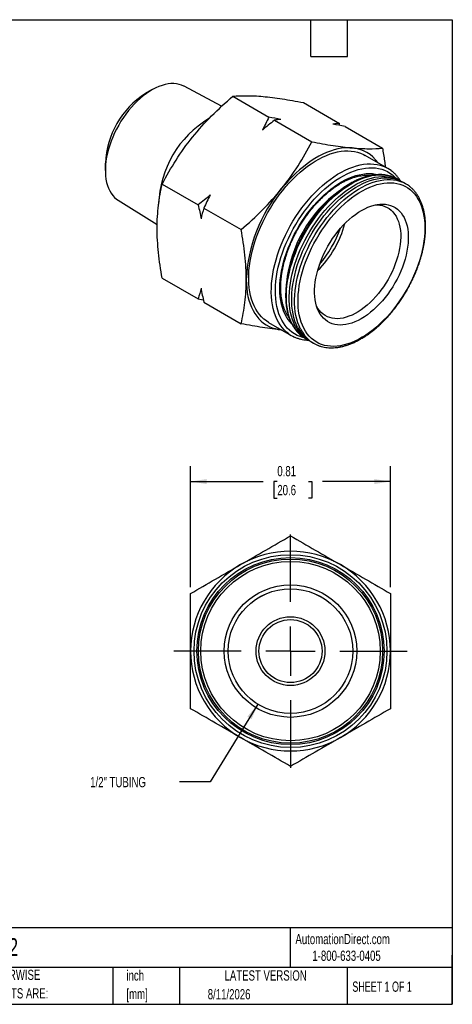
# Model space of a CAD drawing. Header units: inches. Extents: x 0.12 to 5.38, y 0.12 to 4.12.
# Tile 2 of 2: x 3.62 to 5.38, y 0.12 to 4.12. Entities that reach past the tile are written whole.
import ezdxf

# ---------------------------------------------------------------- set-up
doc = ezdxf.new("R2010")
doc.units = ezdxf.units.IN
doc.header["$LTSCALE"] = 0.5
doc.header["$MEASUREMENT"] = 0
doc.linetypes.add('SLD-Center', pattern=[0.75, 0.6, -0.05, 0.05, -0.05])
doc.linetypes.add('SLD-Solid', pattern=[0])
doc.layers.add('CENTER', color=40, linetype='SLD-Center')
doc.layers.add('DIMENSIONS', color=140, linetype='SLD-Solid', lineweight=25)
doc.layers.add('TEXT', color=140, linetype='SLD-Solid', lineweight=25)
doc.styles.add('SLDTEXTSTYLE0', font='TXT', dxfattribs={"width": 0.7})
doc.styles.add('SLDTEXTSTYLE1', font='TXT', dxfattribs={"width": 0.65})
doc.dimstyles.new('SLDDIMSTYLE0', dxfattribs={"dimtxt": 0.04248, "dimasz": 0.065, "dimexe": 0, "dimexo": 0.0625, "dimgap": 0.01062, "dimtad": 0, "dimtih": 1, "dimtoh": 1, "dimrnd": 1e-09, "dimdsep": 46, "dimtxsty": 'SLDTEXTSTYLE0', "dimsah": 1, "dimcen": 0.09, "dimadec": 0, "dimazin": 2, "dimtfac": 1, "dimtofl": 0, "dimtmove": 0, "dimatfit": 3, "dimfxl": 0, "dimfrac": 2, "dimtolj": 1, "dimtzin": 12, "dimarcsym": 0})
doc.dimstyles.new('SLDDIMSTYLE2', dxfattribs={"dimtxt": 0.04248, "dimasz": 0.065, "dimexe": 0, "dimexo": 0.0625, "dimgap": 0.01062, "dimtad": 0, "dimtih": 1, "dimtoh": 1, "dimrnd": 1e-09, "dimzin": 12, "dimdsep": 46, "dimtxsty": 'SLDTEXTSTYLE0', "dimsah": 1, "dimcen": 0, "dimadec": 0, "dimazin": 3, "dimtfac": 1, "dimtofl": 0, "dimtmove": 0, "dimatfit": 3, "dimfxl": 0, "dimfrac": 2, "dimtolj": 1, "dimtzin": 12, "dimarcsym": 0})

# ---------------------------------------------------------------- blocks, each defined once
blk = doc.blocks.new('SW_NOTE_0')
at = {"layer": 'TEXT', "color": 0, "char_height": 0.04167, "attachment_point": 1, "style": 'SLDTEXTSTYLE0'}
for s, insert in [('inch', (0, 0.0537)), ('[mm]', (0, -0.0215))]:
    blk.add_mtext(s, dxfattribs=dict(at, insert=insert))
blk = doc.blocks.new('SW_NOTE_0_1')
at = {"layer": 'TEXT', "color": 0, "char_height": 0.041667, "attachment_point": 1, "style": 'SLDTEXTSTYLE0'}
for s, insert in [('UNLESS OTHERWISE', (0, 0.0537)), ('SPECIFIED UNITS ARE:', (0, -0.0215))]:
    blk.add_mtext(s, dxfattribs=dict(at, insert=insert))
blk = doc.blocks.new('_D_4')
at = {"layer": 'DIMENSIONS'}
for p, q in [((4.5857, 1.3441), (4.3919, 1.0285)), ((4.3919, 1.0285), (4.2669, 1.0285))]:
    blk.add_line(p, q, dxfattribs=at)
blk.add_solid([(4.5857, 1.3441), (4.5431, 1.294), (4.5602, 1.2835)], dxfattribs=at)
at = {"layer": 'DIMENSIONS', "insert": (3.9048, 1.0485), "char_height": 0.041667, "attachment_point": 1, "style": 'SLDTEXTSTYLE0'}
blk.add_mtext('1/2" TUBING', dxfattribs=at)
blk = doc.blocks.new('_D_5')
at = {"layer": 'DIMENSIONS'}
for p, q in [((4.3126, 1.819), (4.3126, 2.3112)), ((5.1237, 1.819), (5.1237, 2.3112)), ((4.3126, 2.2487), (4.6071, 2.2487)), ((4.6646, 2.2487), (4.6504, 2.2487)), ((4.6504, 2.2487), (4.6504, 2.1811)), ((4.7909, 2.2487), (4.8051, 2.2487)), ((4.8051, 2.2487), (4.8051, 2.1811)), ((5.1237, 2.2487), (4.8484, 2.2487)), ((4.6504, 2.1811), (4.6646, 2.1811)), ((4.8051, 2.1811), (4.7909, 2.1811))]:
    blk.add_line(p, q, dxfattribs=at)
for points in [[(4.3126, 2.2487), (4.3776, 2.2387), (4.3776, 2.2587)], [(5.1237, 2.2487), (5.0587, 2.2587), (5.0587, 2.2387)]]:
    blk.add_solid(points, dxfattribs=at)
at = {"layer": 'DIMENSIONS', "char_height": 0.04167, "attachment_point": 1, "style": 'SLDTEXTSTYLE0'}
for s, insert in [('0.81', (4.6646, 2.3119)), ('20.6', (4.6646, 2.2349))]:
    blk.add_mtext(s, dxfattribs=dict(at, insert=insert))
blk = doc.blocks.new('SW_CENTERMARKSYMBOL_0')
at = {"layer": 'CENTER', "color": 0}
for p, q in [((0, 0.2), (0, 0.474)), ((0, 0), (0, 0.1)), ((-0.2, 0), (-0.474, 0)), ((0, 0), (-0.1, 0)), ((0, 0), (0, -0.1)), ((0, 0), (0.1, 0)), ((0.2, 0), (0.474, 0)), ((0, -0.2), (0, -0.474))]:
    blk.add_line(p, q, dxfattribs=at)

msp = doc.modelspace()

# ---------------------------------------------------------------- linework, layer by layer
for p, q in [((4.4385, 3.7734), (4.2863, 3.8544)), ((4.1553, 3.8397), (4.1293, 3.8246)), ((4.484, 3.814), (4.6303, 3.7296)), ((4.7708, 3.7883), (4.917, 3.7039)), ((4.6528, 3.7166), (4.8046, 3.6289)), ((4.9189, 3.6952), (4.917, 3.7039)), ((4.9395, 3.6909), (5.0913, 3.6033)), ((5.113, 3.5209), (5.0211, 3.5739)), ((3.9663, 3.5423), (3.9663, 3.5123)), ((4.1973, 3.4573), (4.3435, 3.3729)), ((5.1646, 3.4706), (5.1527, 3.4775)), ((5.1861, 3.4582), (5.1743, 3.465)), ((4.0191, 3.3915), (4.1771, 3.2929)), ((4.366, 3.3599), (4.5178, 3.2722)), ((4.1973, 3.0749), (4.3435, 2.9905)), ((4.3435, 2.9905), (4.3642, 2.9863)), ((4.366, 2.9775), (4.5178, 2.8899)), ((4.6294, 2.8954), (4.7213, 2.8424)), ((4.7788, 2.8296), (4.7906, 2.8228)), ((4.8003, 2.8172), (4.8122, 2.8104))]:
    msp.add_line(p, q)
at = {"flags": 128}
for points in [[(4.2863, 3.8544), (4.2856, 3.8548), (4.276, 3.8591), (4.2659, 3.8623), (4.2553, 3.8644), (4.2443, 3.8654), (4.2328, 3.8652), (4.221, 3.864), (4.2089, 3.8616), (4.1965, 3.8582), (4.184, 3.8537), (4.1713, 3.8481), (4.1585, 3.8415), (4.1458, 3.8339), (4.133, 3.8253), (4.1204, 3.8158), (4.1079, 3.8054), (4.0957, 3.7941), (4.0837, 3.7821), (4.0721, 3.7693), (4.0608, 3.7559), (4.05, 3.7418), (4.0396, 3.7272), (4.0298, 3.7121), (4.0205, 3.6966), (4.0119, 3.6808), (4.0039, 3.6647), (3.9966, 3.6484), (3.9901, 3.6319), (3.9842, 3.6154), (3.9792, 3.599), (3.975, 3.5826), (3.9716, 3.5664), (3.969, 3.5505), (3.9673, 3.5349), (3.9664, 3.5197), (3.9664, 3.505), (3.9673, 3.4908), (3.969, 3.4771), (3.9716, 3.4642), (3.975, 3.4519), (3.9792, 3.4405), (3.9842, 3.4298), (3.9901, 3.4201), (3.9966, 3.4112), (4.0039, 3.4033), (4.0119, 3.3964), (4.0191, 3.3915)], [(4.9686, 3.6042), (4.9547, 3.6048), (4.9405, 3.6044), (4.9258, 3.6028), (4.9109, 3.6001), (4.8957, 3.5963), (4.8802, 3.5914), (4.8647, 3.5854), (4.8489, 3.5783), (4.8332, 3.5702), (4.8174, 3.5611), (4.8016, 3.551), (4.7859, 3.5399), (4.7703, 3.5279), (4.7549, 3.515), (4.7397, 3.5013), (4.7247, 3.4867), (4.7101, 3.4714), (4.6958, 3.4553), (4.6819, 3.4386)], [(4.6294, 2.8954), (4.6201, 2.9013), (4.6101, 2.909), (4.6007, 2.9177), (4.5921, 2.9274), (4.5841, 2.9381), (4.5769, 2.9496), (4.5705, 2.9621), (4.5648, 2.9754), (4.56, 2.9895), (4.556, 3.0043), (4.5528, 3.0199), (4.5504, 3.0361), (4.5489, 3.0529), (4.5483, 3.0703), (4.5485, 3.0882), (4.5496, 3.1066), (4.5515, 3.1253), (4.5543, 3.1444), (4.5579, 3.1638), (4.5623, 3.1834), (4.5676, 3.2031), (4.5736, 3.223), (4.5804, 3.2429), (4.588, 3.2627), (4.5963, 3.2825), (4.6053, 3.3021), (4.615, 3.3215), (4.6254, 3.3407), (4.6363, 3.3595), (4.6479, 3.3779), (4.66, 3.3959), (4.6726, 3.4134), (4.6857, 3.4303), (4.6992, 3.4467), (4.7131, 3.4623), (4.7273, 3.4773), (4.7419, 3.4915), (4.7567, 3.505), (4.7717, 3.5176), (4.7869, 3.5293), (4.8022, 3.5401), (4.8176, 3.5499), (4.833, 3.5588), (4.8483, 3.5667), (4.8636, 3.5736), (4.8788, 3.5794), (4.8939, 3.5841), (4.9087, 3.5878), (4.9232, 3.5904), (4.9375, 3.5919), (4.9514, 3.5922), (4.9649, 3.5915), (4.978, 3.5897), (4.9906, 3.5867), (5.0027, 3.5827), (5.0142, 3.5776), (5.0211, 3.5739)], [(4.7081, 2.8511), (4.702, 2.856), (4.6926, 2.8647), (4.6839, 2.8744), (4.676, 2.885), (4.6688, 2.8966), (4.6623, 2.909), (4.6567, 2.9223), (4.6519, 2.9364), (4.6478, 2.9513), (4.6447, 2.9668), (4.6423, 2.983), (4.6408, 2.9999), (4.6402, 3.0173), (4.6404, 3.0352), (4.6415, 3.0535), (4.6434, 3.0723), (4.6461, 3.0914), (4.6497, 3.1108), (4.6542, 3.1303), (4.6594, 3.1501), (4.6655, 3.1699), (4.6723, 3.1898), (4.6799, 3.2097), (4.6882, 3.2294), (4.6972, 3.2491), (4.7069, 3.2685), (4.7172, 3.2876), (4.7282, 3.3064), (4.7397, 3.3249), (4.7518, 3.3429), (4.7644, 3.3604), (4.7775, 3.3773), (4.791, 3.3936), (4.8049, 3.4093), (4.8192, 3.4243), (4.8337, 3.4385), (4.8485, 3.4519), (4.8636, 3.4645), (4.8788, 3.4762), (4.8941, 3.487), (4.9094, 3.4969), (4.9248, 3.5058), (4.9402, 3.5137), (4.9555, 3.5206), (4.9707, 3.5264), (4.9857, 3.5311), (5.0005, 3.5348), (5.0151, 3.5374), (5.0293, 3.5388), (5.0432, 3.5392), (5.0567, 3.5385), (5.0698, 3.5366), (5.0824, 3.5337), (5.0945, 3.5297), (5.0984, 3.5281)], [(4.7726, 2.8335), (4.7688, 2.8343), (4.7567, 2.838), (4.7452, 2.8427), (4.7342, 2.8486), (4.7238, 2.8554), (4.7141, 2.8633), (4.7051, 2.8722), (4.6967, 2.8821), (4.6891, 2.8929), (4.6823, 2.9046), (4.6762, 2.9172), (4.6709, 2.9307), (4.6665, 2.9449), (4.6629, 2.9598), (4.6601, 2.9755), (4.6582, 2.9918), (4.6571, 3.0087), (4.6569, 3.0261), (4.6575, 3.044), (4.659, 3.0624), (4.6614, 3.0811), (4.6646, 3.1001), (4.6686, 3.1193), (4.6735, 3.1388), (4.6792, 3.1584), (4.6856, 3.178), (4.6928, 3.1976), (4.7008, 3.2171), (4.7095, 3.2366), (4.7189, 3.2558), (4.7289, 3.2748), (4.7396, 3.2935), (4.7509, 3.3117), (4.7627, 3.3296), (4.7751, 3.347), (4.7879, 3.3638), (4.8012, 3.38), (4.8148, 3.3956), (4.8289, 3.4105), (4.8432, 3.4246), (4.8578, 3.4379), (4.8726, 3.4504), (4.8876, 3.462), (4.9027, 3.4727), (4.9179, 3.4825), (4.9331, 3.4913), (4.9483, 3.499), (4.9634, 3.5058), (4.9784, 3.5115), (4.9932, 3.5161), (5.0078, 3.5196), (5.0221, 3.522), (5.0361, 3.5234), (5.0498, 3.5236), (5.0631, 3.5227), (5.0759, 3.5207), (5.0883, 3.5175), (5.1001, 3.5133), (5.1114, 3.5081), (5.122, 3.5017), (5.1321, 3.4943), (5.1415, 3.4859), (5.1463, 3.4809)], [(4.7229, 2.8896), (4.7162, 2.897), (4.7085, 2.9069), (4.7016, 2.9177), (4.6954, 2.9294), (4.69, 2.9419), (4.6855, 2.9553), (4.6817, 2.9693), (4.6787, 2.9841), (4.6766, 2.9995), (4.6754, 3.0156), (4.6749, 3.0322), (4.6754, 3.0492), (4.6766, 3.0667), (4.6787, 3.0846), (4.6817, 3.1028), (4.6855, 3.1212), (4.69, 3.1398), (4.6954, 3.1586), (4.7016, 3.1774), (4.7085, 3.1962), (4.7162, 3.2149), (4.7245, 3.2335), (4.7336, 3.252), (4.7432, 3.2701), (4.7536, 3.288), (4.7644, 3.3055), (4.7759, 3.3225), (4.7878, 3.339), (4.8002, 3.355), (4.813, 3.3704), (4.8263, 3.3852), (4.8398, 3.3992), (4.8536, 3.4125), (4.8677, 3.425), (4.882, 3.4366), (4.8964, 3.4474), (4.9109, 3.4572), (4.9255, 3.4661), (4.9401, 3.474), (4.9546, 3.481), (4.969, 3.4868), (4.9833, 3.4917), (4.9973, 3.4954), (5.0112, 3.4981), (5.0247, 3.4997), (5.0379, 3.5003), (5.0508, 3.4997), (5.0632, 3.498), (5.0721, 3.496)], [(4.7254, 2.8875), (4.7195, 2.9), (4.7144, 2.9133), (4.7102, 2.9274), (4.7067, 2.9423), (4.7041, 2.9578), (4.7024, 2.9739), (4.7014, 2.9907), (4.7013, 3.0079), (4.7021, 3.0256), (4.7037, 3.0437), (4.7062, 3.0622), (4.7094, 3.0809), (4.7135, 3.0999), (4.7185, 3.1191), (4.7242, 3.1384), (4.7306, 3.1577), (4.7379, 3.177), (4.7458, 3.1962), (4.7545, 3.2153), (4.7638, 3.2342), (4.7738, 3.2529), (4.7844, 3.2712), (4.7956, 3.2891), (4.8073, 3.3066), (4.8196, 3.3237), (4.8323, 3.3401), (4.8454, 3.356), (4.8589, 3.3712), (4.8728, 3.3858), (4.8869, 3.3996), (4.9013, 3.4126), (4.9159, 3.4247), (4.9307, 3.436), (4.9456, 3.4464), (4.9606, 3.4559), (4.9755, 3.4644), (4.9905, 3.4719), (5.0053, 3.4784), (5.02, 3.4838), (5.0346, 3.4882), (5.0489, 3.4915), (5.063, 3.4937), (5.0768, 3.4948), (5.0902, 3.4949), (5.1032, 3.4938), (5.1157, 3.4917), (5.1278, 3.4884), (5.136, 3.4856)], [(4.7372, 2.8806), (4.7314, 2.8931), (4.7263, 2.9065), (4.7221, 2.9206), (4.7186, 2.9354), (4.716, 2.9509), (4.7142, 2.9671), (4.7133, 2.9838), (4.7132, 3.001), (4.714, 3.0187), (4.7156, 3.0369), (4.718, 3.0553), (4.7213, 3.0741), (4.7254, 3.0931), (4.7303, 3.1122), (4.736, 3.1315), (4.7425, 3.1508), (4.7497, 3.1701), (4.7577, 3.1894), (4.7664, 3.2085), (4.7757, 3.2274), (4.7857, 3.246), (4.7963, 3.2643), (4.8075, 3.2823), (4.8192, 3.2998), (4.8314, 3.3168), (4.8441, 3.3333), (4.8573, 3.3492), (4.8708, 3.3644), (4.8846, 3.3789), (4.8988, 3.3927), (4.9132, 3.4057), (4.9278, 3.4179), (4.9426, 3.4292), (4.9575, 3.4396), (4.9724, 3.449), (4.9874, 3.4575), (5.0023, 3.465), (5.0172, 3.4715), (5.0319, 3.4769), (5.0465, 3.4813), (5.0608, 3.4846), (5.0749, 3.4868), (5.0886, 3.488), (5.102, 3.488), (5.1151, 3.487), (5.1276, 3.4848), (5.1397, 3.4816), (5.1513, 3.4773), (5.1623, 3.4719), (5.1694, 3.4677)], [(4.7469, 2.875), (4.741, 2.8876), (4.736, 2.9009), (4.7317, 2.915), (4.7283, 2.9299), (4.7257, 2.9454), (4.7239, 2.9615), (4.723, 2.9782), (4.7229, 2.9955), (4.7236, 3.0132), (4.7252, 3.0313), (4.7277, 3.0497), (4.731, 3.0685), (4.7351, 3.0875), (4.74, 3.1067), (4.7457, 3.1259), (4.7522, 3.1453), (4.7594, 3.1646), (4.7673, 3.1838), (4.776, 3.2029), (4.7853, 3.2218), (4.7953, 3.2404), (4.8059, 3.2588), (4.8171, 3.2767), (4.8288, 3.2942), (4.8411, 3.3112), (4.8538, 3.3277), (4.8669, 3.3436), (4.8804, 3.3588), (4.8943, 3.3734), (4.9084, 3.3871), (4.9229, 3.4001), (4.9375, 3.4123), (4.9522, 3.4236), (4.9671, 3.434), (4.9821, 3.4435), (4.997, 3.452), (5.012, 3.4595), (5.0268, 3.4659), (5.0416, 3.4714), (5.0561, 3.4757), (5.0705, 3.4791), (5.0845, 3.4813), (5.0983, 3.4824), (5.1117, 3.4824), (5.1247, 3.4814), (5.1373, 3.4792), (5.1493, 3.476), (5.1609, 3.4717), (5.1719, 3.4664), (5.1743, 3.465)], [(4.7588, 2.8682), (4.7529, 2.8807), (4.7478, 2.8941), (4.7436, 2.9082), (4.7401, 2.923), (4.7375, 2.9385), (4.7358, 2.9547), (4.7348, 2.9714), (4.7347, 2.9886), (4.7355, 3.0063), (4.7371, 3.0244), (4.7396, 3.0429), (4.7429, 3.0616), (4.747, 3.0806), (4.7519, 3.0998), (4.7576, 3.1191), (4.764, 3.1384), (4.7713, 3.1577), (4.7792, 3.1769), (4.7879, 3.196), (4.7972, 3.2149), (4.8072, 3.2336), (4.8178, 3.2519), (4.829, 3.2698), (4.8407, 3.2874), (4.853, 3.3044), (4.8657, 3.3209), (4.8788, 3.3367), (4.8923, 3.352), (4.9062, 3.3665), (4.9203, 3.3803), (4.9347, 3.3933), (4.9493, 3.4055), (4.9641, 3.4168), (4.979, 3.4272), (4.994, 3.4366), (5.0089, 3.4451), (5.0239, 3.4526), (5.0387, 3.4591), (5.0535, 3.4645), (5.068, 3.4689), (5.0823, 3.4722), (5.0964, 3.4744), (5.1102, 3.4755), (5.1236, 3.4756), (5.1366, 3.4745), (5.1491, 3.4724), (5.1612, 3.4692), (5.1694, 3.4663)], [(4.772, 2.8712), (4.7662, 2.8836), (4.7612, 2.8968), (4.7571, 2.9109), (4.7537, 2.9256), (4.7512, 2.9411), (4.7495, 2.9571), (4.7487, 2.9738), (4.7487, 2.9909), (4.7496, 3.0085), (4.7514, 3.0266), (4.7539, 3.0449), (4.7574, 3.0636), (4.7616, 3.0825), (4.7667, 3.1015), (4.7725, 3.1206), (4.7792, 3.1398), (4.7866, 3.1589), (4.7947, 3.178), (4.8035, 3.1968), (4.813, 3.2155), (4.8231, 3.2339), (4.8339, 3.2519), (4.8452, 3.2695), (4.857, 3.2867), (4.8694, 3.3033), (4.8822, 3.3194), (4.8954, 3.3348), (4.909, 3.3496), (4.9229, 3.3636), (4.9371, 3.3769), (4.9515, 3.3893), (4.966, 3.4009), (4.9808, 3.4115), (4.9956, 3.4213), (5.0104, 3.4301), (5.0252, 3.4378), (5.04, 3.4446), (5.0547, 3.4503), (5.0691, 3.455), (5.0834, 3.4585), (5.0974, 3.461), (5.1112, 3.4624), (5.1245, 3.4627), (5.1375, 3.4618), (5.1501, 3.4599), (5.1621, 3.4569), (5.1737, 3.4528), (5.1846, 3.4476), (5.195, 3.4414), (5.2048, 3.4341), (5.2139, 3.4258), (5.2223, 3.4166), (5.23, 3.4064), (5.237, 3.3952), (5.2432, 3.3832), (5.2486, 3.3704), (5.2532, 3.3567), (5.2569, 3.3423), (5.2599, 3.3272), (5.262, 3.3115), (5.2632, 3.2951), (5.2636, 3.2782), (5.2632, 3.2608), (5.2618, 3.243), (5.2597, 3.2248), (5.2567, 3.2063), (5.2528, 3.1875), (5.2482, 3.1685), (5.2427, 3.1494), (5.2365, 3.1303), (5.2294, 3.1111), (5.2217, 3.092), (5.2132, 3.0731), (5.204, 3.0543), (5.1942, 3.0358), (5.1838, 3.0176), (5.1728, 2.9998), (5.1612, 2.9824), (5.1491, 2.9654), (5.1365, 2.9491), (5.1235, 2.9333), (5.1101, 2.9182), (5.0963, 2.9038), (5.0823, 2.8902), (5.068, 2.8773), (5.0535, 2.8653), (5.0388, 2.8542), (5.0241, 2.844), (5.0092, 2.8347), (4.9944, 2.8264), (4.9796, 2.8192), (4.9649, 2.8129), (4.9503, 2.8077), (4.9359, 2.8036), (4.9217, 2.8006), (4.9079, 2.7987), (4.8943, 2.7978), (4.8811, 2.7981), (4.8684, 2.7995), (4.8561, 2.802), (4.8443, 2.8055), (4.833, 2.8102), (4.8223, 2.8159), (4.8122, 2.8226), (4.8028, 2.8304), (4.794, 2.8392), (4.7859, 2.8489), (4.7786, 2.8596), (4.772, 2.8712)], [(4.8332, 2.9388), (4.8283, 2.9495), (4.8241, 2.9611), (4.8208, 2.9733), (4.8184, 2.9863), (4.8167, 2.9999), (4.8159, 3.0141), (4.816, 3.0288), (4.8169, 3.044), (4.8186, 3.0595), (4.8212, 3.0754), (4.8247, 3.0915), (4.8289, 3.1078), (4.8339, 3.1242), (4.8397, 3.1406), (4.8462, 3.157), (4.8534, 3.1732), (4.8614, 3.1893), (4.8699, 3.2051), (4.8791, 3.2205), (4.8889, 3.2356), (4.8991, 3.2502), (4.9099, 3.2642), (4.9211, 3.2777), (4.9326, 3.2905), (4.9445, 3.3026), (4.9567, 3.3139), (4.969, 3.3243), (4.9816, 3.334), (4.9942, 3.3427), (5.007, 3.3504), (5.0197, 3.3572), (5.0323, 3.363), (5.0448, 3.3677), (5.0572, 3.3714), (5.0693, 3.374), (5.0812, 3.3755), (5.0927, 3.3759), (5.1038, 3.3752), (5.1145, 3.3734), (5.1247, 3.3705), (5.1344, 3.3666), (5.1435, 3.3616), (5.1519, 3.3555), (5.1598, 3.3485), (5.1669, 3.3405), (5.1734, 3.3315), (5.179, 3.3217), (5.184, 3.311), (5.1881, 3.2995), (5.1914, 3.2872), (5.1939, 3.2742), (5.1955, 3.2606), (5.1963, 3.2464), (5.1962, 3.2317), (5.1953, 3.2165), (5.1936, 3.201), (5.191, 3.1851), (5.1876, 3.169), (5.1833, 3.1527), (5.1783, 3.1363), (5.1725, 3.1199), (5.166, 3.1035), (5.1588, 3.0873), (5.1508, 3.0712), (5.1423, 3.0554), (5.1331, 3.04), (5.1234, 3.0249), (5.1131, 3.0103), (5.1023, 2.9963), (5.0912, 2.9828), (5.0796, 2.97), (5.0677, 2.958), (5.0556, 2.9466), (5.0432, 2.9362), (5.0306, 2.9265), (5.018, 2.9178), (5.0053, 2.9101), (4.9926, 2.9033), (4.9799, 2.8975), (4.9674, 2.8928), (4.955, 2.8891), (4.9429, 2.8865), (4.9311, 2.885), (4.9195, 2.8846), (4.9084, 2.8853), (4.8977, 2.8871), (4.8875, 2.89), (4.8779, 2.8939), (4.8688, 2.8989), (4.8603, 2.905), (4.8524, 2.912), (4.8453, 2.92), (4.8389, 2.929), (4.8332, 2.9388)], [(5.0619, 3.3725), (5.0701, 3.3725), (5.0808, 3.3717), (5.0911, 3.3697), (5.1008, 3.3666), (5.1101, 3.3625), (5.1187, 3.3573), (5.1267, 3.351), (5.1341, 3.3438), (5.1407, 3.3356), (5.1467, 3.3265), (5.1518, 3.3165), (5.1562, 3.3057), (5.1597, 3.2941), (5.1625, 3.2817), (5.1644, 3.2687), (5.1654, 3.2551), (5.1656, 3.2409), (5.1649, 3.2263), (5.1634, 3.2113), (5.1611, 3.1959), (5.1579, 3.1803), (5.1539, 3.1645), (5.1491, 3.1486), (5.1435, 3.1326), (5.1372, 3.1167), (5.1302, 3.1009), (5.1225, 3.0853), (5.1141, 3.07), (5.1051, 3.055), (5.0956, 3.0404), (5.0855, 3.0263), (5.075, 3.0128), (5.064, 2.9998), (5.0527, 2.9876), (5.0411, 2.976), (5.0292, 2.9653), (5.0171, 2.9554), (5.0049, 2.9464), (4.9925, 2.9383), (4.9802, 2.9312), (4.9678, 2.9251), (4.9556, 2.92), (4.9435, 2.916), (4.9316, 2.913), (4.92, 2.9112), (4.9087, 2.9104), (4.8978, 2.9108), (4.8873, 2.9122), (4.8772, 2.9147), (4.8677, 2.9183), (4.8588, 2.923), (4.8504, 2.9287), (4.8427, 2.9355), (4.8357, 2.9432), (4.8295, 2.9518), (4.8242, 2.9608)], [(4.5385, 3.0691), (4.539, 3.0511), (4.5403, 3.0337), (4.5424, 3.0169), (4.5455, 3.0007), (4.5493, 2.9853), (4.5541, 2.9706), (4.5596, 2.9567), (4.566, 2.9436), (4.5731, 2.9315), (4.581, 2.9202), (4.5896, 2.9099), (4.599, 2.9006), (4.609, 2.8924), (4.6197, 2.8851), (4.6311, 2.8789), (4.643, 2.8738), (4.6555, 2.8698), (4.6684, 2.8669), (4.6819, 2.8651)]]:
    msp.add_lwpolyline(points, dxfattribs=at)
for radius in [0.3917, 0.3799, 0.374, 0.3642, 0.2691, 0.2531, 0.253, 0.1398, 0.128]:
    msp.add_circle((4.7181, 1.5599), radius)
for centre, radius, start, end in [((4.3189, 3.527), 0.3529, 122.4997, 177.5056), ((4.602, 3.3632), 0.4194, 120.8875, 178.2746), ((4.9575, 3.4637), 0.1409, 34.567, 85.4662), ((5.0475, 3.4074), 0.131, 52.9034, 67.1505), ((5.09, 3.3688), 0.1255, 60.0153, 68.5253), ((5.1235, 3.3497), 0.1253, 52.0194, 68.5292), ((5.1569, 3.0418), 0.619, 140.121, 177.4677), ((5.2307, 3.0008), 0.5319, 126.2134, 174.1736), ((4.5322, 3.4038), 0.4203, 314.7796, 345.2257), ((4.4302, 3.4627), 0.5245, 320.6685, 339.3369), ((4.8544, 2.9522), 0.1444, 206.6216, 230.8628), ((4.8612, 2.9417), 0.1382, 206.2352, 241.6254), ((4.7868, 2.9558), 0.131, 233.0767, 246.454), ((4.8716, 2.9366), 0.1391, 206.2818, 239.1606), ((4.8878, 2.9329), 0.1444, 206.6216, 230.8628), ((4.8416, 2.9384), 0.1256, 231.4436, 239.9887), ((4.8748, 2.9189), 0.1253, 231.4391, 248.1873), ((4.7181, 1.5599), 0.4055, 60, 120), ((4.7181, 1.5599), 0.4055, 120, 180), ((4.7181, 1.5599), 0.4055, 0, 60), ((4.7181, 1.5599), 0.4055, 180, 240), ((4.7181, 1.5599), 0.4055, 300, 0), ((4.7181, 1.5599), 0.4055, 240, 300)]:
    msp.add_arc(centre, radius, start, end)
for points, knots in [([(4.32, 3.6476), (4.3443, 3.6778), (4.3703, 3.7066), (4.4252, 3.7618), (4.4541, 3.7883), (4.484, 3.814)], [0, 0, 0, 0, 0.5, 0.5, 1, 1, 1, 1]), ([(4.484, 3.814), (4.5013, 3.8155), (4.5198, 3.8164), (4.5604, 3.8163), (4.5825, 3.8153), (4.6067, 3.8131)], [0, 0, 0, 0, 0.5, 0.5, 1, 1, 1, 1]), ([(4.6067, 3.8131), (4.631, 3.8109), (4.657, 3.8076), (4.7119, 3.7992), (4.7409, 3.7941), (4.7708, 3.7883)], [0, 0, 0, 0, 0.5, 0.5, 1, 1, 1, 1]), ([(4.1973, 3.4573), (4.2145, 3.4903), (4.233, 3.5228), (4.2736, 3.5863), (4.2957, 3.6174), (4.32, 3.6476)], [0, 0, 0, 0, 0.5, 0.5, 1, 1, 1, 1]), ([(4.6819, 3.4386), (4.7062, 3.4688), (4.7283, 3.4999), (4.7689, 3.5634), (4.7874, 3.5959), (4.8046, 3.6289)], [0, 0, 0, 0, 0.5, 0.5, 1, 1, 1, 1]), ([(4.8046, 3.6289), (4.8345, 3.6232), (4.8634, 3.618), (4.9184, 3.6096), (4.9444, 3.6063), (4.9686, 3.6042)], [0, 0, 0, 0, 0.5, 0.5, 1, 1, 1, 1]), ([(4.9686, 3.6042), (4.9929, 3.602), (5.015, 3.601), (5.0556, 3.6008), (5.0741, 3.6017), (5.0913, 3.6033)], [0, 0, 0, 0, 0.5, 0.5, 1, 1, 1, 1]), ([(5.0913, 3.6033), (5.0944, 3.5859), (5.099, 3.5601), (5.102, 3.5349), (5.103, 3.5266)], [0, 0, 0, 0, 0.673465, 1, 1, 1, 1]), ([(4.712, 2.9156), (4.7112, 2.9167), (4.7081, 2.9206), (4.7033, 2.9284), (4.6977, 2.9389), (4.6928, 2.9503), (4.6886, 2.9623), (4.6851, 2.975), (4.6823, 2.9883), (4.6803, 3.0023), (4.6789, 3.0168), (4.6783, 3.0319), (4.6784, 3.0474), (4.6793, 3.0634), (4.6809, 3.0798), (4.6833, 3.0965), (4.6864, 3.1134), (4.6902, 3.1306), (4.6947, 3.148), (4.7, 3.1655), (4.7059, 3.183), (4.7125, 3.2005), (4.7198, 3.218), (4.7277, 3.2353), (4.7362, 3.2525), (4.7452, 3.2695), (4.7549, 3.2861), (4.765, 3.3025), (4.7756, 3.3184), (4.7867, 3.334), (4.7982, 3.349), (4.81, 3.3635), (4.8223, 3.3774), (4.8348, 3.3907), (4.8475, 3.4034), (4.8605, 3.4153), (4.8736, 3.4265), (4.8869, 3.4369), (4.9003, 3.4465), (4.9137, 3.4552), (4.927, 3.4631), (4.9404, 3.4701), (4.9536, 3.4763), (4.9667, 3.4815), (4.9796, 3.4857), (4.9923, 3.4891), (5.0048, 3.4915), (5.0169, 3.4929), (5.0287, 3.4934), (5.0382, 3.4932), (5.0435, 3.4924), (5.0452, 3.4922)], [0, 0, 0, 0, 0.007506, 0.028826, 0.050021, 0.071109, 0.092113, 0.113054, 0.133951, 0.15482, 0.175673, 0.19652, 0.217366, 0.238216, 0.259072, 0.279936, 0.300811, 0.321695, 0.342589, 0.363492, 0.384403, 0.405321, 0.426246, 0.447176, 0.468109, 0.489045, 0.509983, 0.53092, 0.551856, 0.572789, 0.593717, 0.614641, 0.635557, 0.656465, 0.677365, 0.698254, 0.719132, 0.739999, 0.760854, 0.781697, 0.802529, 0.823352, 0.84417, 0.864987, 0.885809, 0.906644, 0.927506, 0.948409, 0.969375, 0.990425, 1, 1, 1, 1]), ([(5.1351, 3.4859), (5.1317, 3.4872), (5.1246, 3.4898), (5.1132, 3.4927), (5.101, 3.4948), (5.0884, 3.4958), (5.0755, 3.4959), (5.0622, 3.495), (5.0486, 3.4931), (5.0348, 3.4902), (5.0208, 3.4863), (5.0066, 3.4814), (4.9923, 3.4756), (4.9779, 3.4688), (4.9635, 3.4611), (4.9491, 3.4526), (4.9348, 3.4431), (4.9206, 3.4328), (4.9065, 3.4217), (4.8926, 3.4099), (4.8789, 3.3973), (4.8655, 3.384), (4.8524, 3.37), (4.8396, 3.3555), (4.8271, 3.3403), (4.8151, 3.3246), (4.8034, 3.3085), (4.7923, 3.2919), (4.7816, 3.2748), (4.7715, 3.2575), (4.7619, 3.2398), (4.753, 3.2219), (4.7446, 3.2038), (4.7368, 3.1856), (4.7297, 3.1673), (4.7233, 3.1489), (4.7176, 3.1305), (4.7126, 3.1122), (4.7083, 3.094), (4.7048, 3.076), (4.702, 3.0582), (4.7, 3.0406), (4.6987, 3.0234), (4.6983, 3.0065), (4.6986, 2.9901), (4.6997, 2.9741), (4.7015, 2.9586), (4.7042, 2.9437), (4.7076, 2.9293), (4.7119, 2.9157), (4.7169, 2.9024), (4.7209, 2.8942), (4.7229, 2.89)], [0, 0, 0, 0, 0.017416, 0.03701, 0.056655, 0.076366, 0.096148, 0.116001, 0.13592, 0.155896, 0.175917, 0.195972, 0.216051, 0.236146, 0.256248, 0.276353, 0.296455, 0.316554, 0.336646, 0.356732, 0.376811, 0.396883, 0.416949, 0.437009, 0.457065, 0.477116, 0.497164, 0.51721, 0.537253, 0.557297, 0.57734, 0.597384, 0.61743, 0.637478, 0.65753, 0.677587, 0.697648, 0.717716, 0.737791, 0.757873, 0.777963, 0.798062, 0.818169, 0.838284, 0.858406, 0.878532, 0.898659, 0.918782, 0.938894, 0.958985, 0.979046, 1, 1, 1, 1]), ([(5.1638, 3.4711), (5.1622, 3.4736), (5.1583, 3.4799), (5.1511, 3.4889), (5.1426, 3.4983), (5.1346, 3.5058), (5.1293, 3.5097), (5.1272, 3.5113)], [0, 0, 0, 0, 0.159156, 0.392845, 0.625546, 0.857299, 1, 1, 1, 1]), ([(4.1766, 3.278), (4.1766, 3.3104), (4.1786, 3.3414), (4.1858, 3.4009), (4.191, 3.4295), (4.1973, 3.4573)], [0, 0, 0, 0, 0.5, 0.5, 1, 1, 1, 1]), ([(4.8291, 2.8022), (4.83, 2.8018), (4.8346, 2.7998), (4.8432, 2.7972), (4.8551, 2.7944), (4.8675, 2.7926), (4.8802, 2.7919), (4.8932, 2.7921), (4.9066, 2.7933), (4.9203, 2.7955), (4.9342, 2.7987), (4.9482, 2.8028), (4.9625, 2.808), (4.9768, 2.8141), (4.9912, 2.8211), (5.0055, 2.8291), (5.0199, 2.8379), (5.0342, 2.8476), (5.0484, 2.8581), (5.0624, 2.8694), (5.0763, 2.8815), (5.0899, 2.8943), (5.1032, 2.9078), (5.1163, 2.9219), (5.129, 2.9367), (5.1413, 2.952), (5.1532, 2.9678), (5.1647, 2.9841), (5.1757, 3.0009), (5.1862, 3.018), (5.1962, 3.0354), (5.2056, 3.0532), (5.2144, 3.0711), (5.2226, 3.0893), (5.2302, 3.1075), (5.2371, 3.1259), (5.2433, 3.1443), (5.2488, 3.1626), (5.2536, 3.1809), (5.2577, 3.1991), (5.261, 3.217), (5.2636, 3.2348), (5.2654, 3.2522), (5.2664, 3.2694), (5.2666, 3.2861), (5.2661, 3.3024), (5.2648, 3.3183), (5.2627, 3.3336), (5.2598, 3.3484), (5.2561, 3.3625), (5.2517, 3.376), (5.2465, 3.3888), (5.2406, 3.4008), (5.234, 3.4121), (5.2266, 3.4225), (5.2186, 3.4321), (5.2103, 3.4406), (5.2042, 3.4455), (5.2013, 3.4479)], [0, 0, 0, 0, 0.0043546, 0.022085, 0.0398491, 0.0576637, 0.0755395, 0.0934807, 0.1114856, 0.1295479, 0.1476586, 0.1658075, 0.1839846, 0.2021809, 0.2203888, 0.2386025, 0.2568169, 0.2750287, 0.2932359, 0.3114376, 0.3296333, 0.3478228, 0.3660064, 0.3841845, 0.4023577, 0.4205266, 0.4386919, 0.4568544, 0.4750148, 0.4931741, 0.5113329, 0.5294921, 0.5476523, 0.5658142, 0.5839787, 0.6021466, 0.6203188, 0.638496, 0.6566789, 0.6748682, 0.6930646, 0.7112684, 0.7294798, 0.7476987, 0.7659245, 0.784156, 0.802391, 0.8206255, 0.8388542, 0.8570705, 0.875266, 0.893431, 0.9115545, 0.9296258, 0.9476355, 0.9655775, 0.9834513, 1, 1, 1, 1]), ([(4.5178, 3.2722), (4.5478, 3.2979), (4.5767, 3.3244), (4.6316, 3.3796), (4.6576, 3.4085), (4.6819, 3.4386)], [0, 0, 0, 0, 0.5, 0.5, 1, 1, 1, 1]), ([(4.1973, 3.0749), (4.191, 3.11), (4.1858, 3.1447), (4.1786, 3.2125), (4.1766, 3.2457), (4.1766, 3.278)], [0, 0, 0, 0, 0.5, 0.5, 1, 1, 1, 1]), ([(4.5385, 3.0691), (4.5385, 3.1015), (4.5366, 3.1347), (4.5294, 3.2025), (4.5242, 3.2371), (4.5178, 3.2722)], [0, 0, 0, 0, 0.5, 0.5, 1, 1, 1, 1]), ([(4.5178, 2.8899), (4.5242, 2.9177), (4.5294, 2.9463), (4.5366, 3.0058), (4.5385, 3.0368), (4.5385, 3.0691)], [0, 0, 0, 0, 0.5, 0.5, 1, 1, 1, 1]), ([(4.6819, 2.8651), (4.6576, 2.8673), (4.6316, 2.8706), (4.5767, 2.879), (4.5478, 2.8841), (4.5178, 2.8899)], [0, 0, 0, 0, 0.5, 0.5, 1, 1, 1, 1]), ([(4.7229, 2.89), (4.724, 2.8879), (4.7272, 2.8819), (4.733, 2.8726), (4.7405, 2.8624), (4.7487, 2.8531), (4.7561, 2.8459), (4.7609, 2.8421), (4.7626, 2.8408)], [0, 0, 0, 0, 0.106359, 0.304882, 0.502855, 0.700076, 0.896555, 1, 1, 1, 1]), ([(4.7353, 2.8353), (4.7355, 2.8352), (4.7395, 2.8333), (4.7476, 2.8305), (4.7595, 2.827), (4.7719, 2.8247), (4.7821, 2.8234), (4.7881, 2.8233), (4.7898, 2.8232)], [0, 0, 0, 0, 0.016376, 0.239916, 0.463778, 0.688223, 0.913446, 1, 1, 1, 1]), ([(4.5154, 1.9111), (4.5497, 1.9309), (4.5837, 1.9505), (4.6513, 1.9895), (4.6848, 2.0089), (4.7181, 2.0281)], [0, 0, 0, 0, 0.5, 0.5, 1, 1, 1, 1]), ([(4.7181, 2.0281), (4.7515, 2.0089), (4.785, 1.9895), (4.8526, 1.9505), (4.8866, 1.9309), (4.9209, 1.9111)], [0, 0, 0, 0, 0.5, 0.5, 1, 1, 1, 1]), ([(4.3126, 1.794), (4.346, 1.8132), (4.3795, 1.8326), (4.447, 1.8716), (4.4811, 1.8912), (4.5154, 1.9111)], [0, 0, 0, 0, 0.5, 0.5, 1, 1, 1, 1]), ([(4.9209, 1.9111), (4.9552, 1.8912), (4.9892, 1.8716), (5.0568, 1.8326), (5.0903, 1.8132), (5.1237, 1.794)], [0, 0, 0, 0, 0.5, 0.5, 1, 1, 1, 1]), ([(4.3126, 1.5599), (4.3126, 1.5995), (4.3126, 1.6388), (4.3126, 1.7168), (4.3126, 1.7555), (4.3126, 1.794)], [0, 0, 0, 0, 0.5, 0.5, 1, 1, 1, 1]), ([(5.1237, 1.794), (5.1237, 1.7555), (5.1237, 1.7168), (5.1237, 1.6388), (5.1237, 1.5995), (5.1237, 1.5599)], [0, 0, 0, 0, 0.5, 0.5, 1, 1, 1, 1]), ([(4.3126, 1.3257), (4.3126, 1.3643), (4.3126, 1.403), (4.3126, 1.481), (4.3126, 1.5202), (4.3126, 1.5599)], [0, 0, 0, 0, 0.5, 0.5, 1, 1, 1, 1]), ([(5.1237, 1.5599), (5.1237, 1.5202), (5.1237, 1.481), (5.1237, 1.403), (5.1237, 1.3643), (5.1237, 1.3257)], [0, 0, 0, 0, 0.5, 0.5, 1, 1, 1, 1]), ([(4.5154, 1.2087), (4.4811, 1.2285), (4.447, 1.2481), (4.3795, 1.2871), (4.346, 1.3065), (4.3126, 1.3257)], [0, 0, 0, 0, 0.5, 0.5, 1, 1, 1, 1]), ([(5.1237, 1.3257), (5.0903, 1.3065), (5.0568, 1.2871), (4.9892, 1.2481), (4.9552, 1.2285), (4.9209, 1.2087)], [0, 0, 0, 0, 0.5, 0.5, 1, 1, 1, 1]), ([(4.7181, 1.0916), (4.6848, 1.1109), (4.6513, 1.1302), (4.5837, 1.1692), (4.5497, 1.1889), (4.5154, 1.2087)], [0, 0, 0, 0, 0.5, 0.5, 1, 1, 1, 1]), ([(4.9209, 1.2087), (4.8866, 1.1889), (4.8526, 1.1692), (4.785, 1.1302), (4.7515, 1.1109), (4.7181, 1.0916)], [0, 0, 0, 0, 0.5, 0.5, 1, 1, 1, 1])]:
    msp.add_open_spline(points, degree=3, knots=knots)
for points in [[(4.6303, 3.7296), (4.6219, 3.7116), (4.6131, 3.6937), (4.6038, 3.6761)], [(4.6793, 3.7197), (4.6633, 3.7227), (4.647, 3.726), (4.6303, 3.7296)], [(4.6528, 3.7166), (4.6361, 3.7034), (4.6197, 3.6899), (4.6038, 3.6761)], [(4.6793, 3.7197), (4.6699, 3.7189), (4.6611, 3.7179), (4.6528, 3.7166)], [(4.917, 3.7039), (4.9087, 3.7026), (4.8999, 3.7016), (4.8906, 3.7008)], [(4.9395, 3.6909), (4.9228, 3.6945), (4.9065, 3.6978), (4.8906, 3.7008)], [(4.3925, 3.4133), (4.3766, 3.3995), (4.3602, 3.386), (4.3435, 3.3729)], [(4.3925, 3.4133), (4.3832, 3.3957), (4.3744, 3.3778), (4.366, 3.3599)], [(4.3435, 3.3729), (4.3477, 3.3537), (4.3515, 3.3348), (4.3548, 3.3161)], [(4.366, 3.3599), (4.3619, 3.3456), (4.3581, 3.331), (4.3548, 3.3161)], [(4.3548, 3.0343), (4.3515, 3.0194), (4.3477, 3.0048), (4.3435, 2.9905)], [(4.3548, 3.0343), (4.3581, 3.0156), (4.3619, 2.9966), (4.366, 2.9775)]]:
    msp.add_open_spline(points, degree=3)
at = {"layer": 'TEXT'}
for p, q in [((0.125, 4.125), (5.375, 4.125)), ((4.8, 3.975), (4.8, 4.125)), ((4.95, 3.975), (4.95, 4.125)), ((5.375, 4.125), (5.375, 0.125)), ((4.8, 3.975), (4.95, 3.975)), ((5.375, 0.4356), (0.125, 0.4356)), ((4.7161, 0.4356), (4.7161, 0.275)), ((5.375, 0.125), (5.375, 0.325)), ((5.375, 0.275), (0.125, 0.275)), ((3.9965, 0.275), (3.9965, 0.125)), ((4.268, 0.275), (4.268, 0.125)), ((4.9478, 0.275), (4.9478, 0.125)), ((0.125, 0.125), (5.375, 0.125))]:
    msp.add_line(p, q, dxfattribs=at)

# ---------------------------------------------------------------- block references
at = {"layer": 'CENTER'}
msp.add_blockref('SW_CENTERMARKSYMBOL_0', (4.7181, 1.5599), dxfattribs=at)
at = {"layer": 'TEXT'}
for name, p in [('SW_NOTE_0_1', (3.2994, 0.212)), ('SW_NOTE_0', (4.052, 0.2093))]:
    msp.add_blockref(name, p, dxfattribs=at)

# ---------------------------------------------------------------- texts
for s, insert, char_height, attachment_point, style in [('AutomationDirect.com', (4.7381, 0.411), 0.041667, 1, 'SLDTEXTSTYLE0'), ('MS12-14N-SS2', (3.134, 0.3937), 0.072917, 1, 'SLDTEXTSTYLE0'), ('1-800-633-0405', (4.8069, 0.3432), 0.041667, 1, 'SLDTEXTSTYLE0'), ('LATEST VERSION', (4.6172, 0.2631), 0.041667, 2, 'SLDTEXTSTYLE0'), ('SHEET 1 OF 1', (4.9693, 0.2175), 0.041667, 1, 'SLDTEXTSTYLE1'), ('8/11/2026', (4.3821, 0.1868), 0.04167, 1, 'SLDTEXTSTYLE0')]:
    msp.add_mtext(s, dxfattribs=dict(at, insert=insert, char_height=char_height, attachment_point=attachment_point, style=style))

# ---------------------------------------------------------------- dimensions: what is measured, and where the dimension line sits
at = {"layer": 'DIMENSIONS'}
dim = msp.add_linear_dim(base=(4.3126, 2.2487), p1=(5.1237, 1.794), p2=(4.3126, 1.794), dimstyle='SLDDIMSTYLE0', dxfattribs=at)
dim.commit()
dim.dimension.update_dxf_attribs({"geometry": '_D_5', "text_midpoint": (4.7278, 2.2487), "dimtype": 160})
dim = msp.add_diameter_dim_2p(p1=(4.8506, 1.7756), p2=(4.5857, 1.3441), text='1/2" TUBING', dimstyle='SLDDIMSTYLE2', override={"dimpost": '<>'}, dxfattribs=at)
dim.commit()
dim.dimension.update_dxf_attribs({"geometry": '_D_4', "text_midpoint": (4.0858, 1.0285), "dimtype": 163})

doc.saveas('drawing.dxf')
